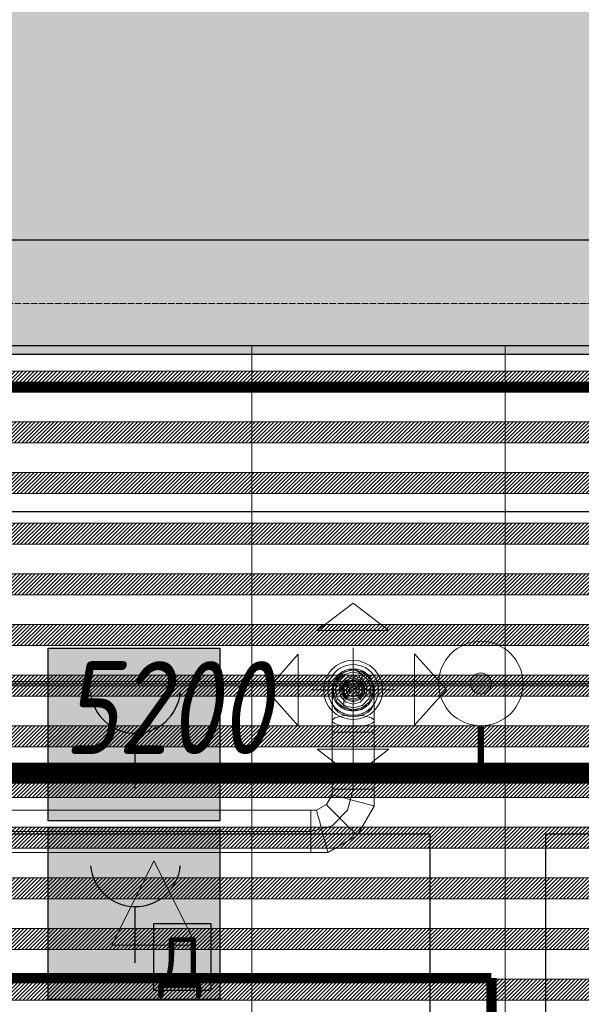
# Model space of a CAD drawing. Header units: millimetres. Extents: x -542966 to 178656, y -69521 to 267189.
# Tile 254 of 256: x -166352 to -165023, y 244577 to 246909. Entities that reach past the tile are written whole.
import ezdxf
from ezdxf import colors
from ezdxf.entities.mleader import LeaderData, LeaderLine
from ezdxf.math import Vec2, Vec3

# ---------------------------------------------------------------- set-up
doc = ezdxf.new("R2010")
doc.units = ezdxf.units.MM
for name, pattern in [('( Hidden )', [0.375, 0.25, -0.125]), ('-D1d1-15x02', [19, 15, -2, 0, -2]), ('DASHDOT', [25.4, 12.7, -6.35, 0, -6.35])]:
    doc.linetypes.add(name, pattern=pattern)
doc.layers.get('Defpoints').update_dxf_attribs({"color": 31})
for name, color, linetype, lineweight in [('_0', 7, 'Continuous', 13), ('A-WALL', 7, 'Continuous', 5), ('A-WALL-FNSH', 8, 'Continuous', 5), ('dim_light', 12, 'Continuous', 9), ('dim_pot', 183, 'Continuous', 9), ('dim_razv', 93, 'DASHDOT', 9), ('I-WALL', 7, 'Continuous', 5), ('pot', 183, 'Continuous', 15), ('pot sh', 183, 'Continuous', 15), ('S-GRID', 7, 'Continuous', 5)]:
    doc.layers.add(name, color=color, linetype=linetype, lineweight=lineweight)
doc.layers.add('PDF12_0', color=30, linetype='Continuous', true_color=0xff7f00)
doc.layers.add('PDF7_Geometry', color=7, linetype='Continuous', true_color=0xaaaaaa)
doc.layers.add('PDF12_ПС ручной', color=1, linetype='Continuous')
doc.layers.add('PDF_Text', color=7, linetype='Continuous')
doc.layers.add('pol', color=7, linetype='Continuous', lineweight=15, true_color=0x738991)
doc.layers.add('Сводный план', color=1, linetype='Continuous', lineweight=0, true_color=0xff0000)
doc.styles.add('fl_iso paper', font='isocpeur.ttf', dxfattribs={"width": 0.8, "oblique": 10})
doc.styles.add('In tre', font='isocpeur.ttf', dxfattribs={"width": 0.8, "oblique": 10})
doc.styles.add('PDF ISOCPEUR', font='isocpeur.ttf')
doc.dimstyles.new('In tre 1_75', dxfattribs={"dimtxt": 220, "dimasz": 120, "dimexe": 60, "dimexo": 10, "dimgap": 50, "dimtad": 1, "dimdec": 0, "dimrnd": 5, "dimzin": 0, "dimdsep": 46, "dimtxsty": 'fl_iso paper', "dimblk": 'ARCHTICK', "dimcen": 0, "dimdle": 60, "dimadec": 0, "dimazin": 0, "dimtfac": 1, "dimtdec": 0, "dimtofl": 0, "dimtmove": 1, "dimatfit": 1, "dimfxl": 1, "dimtfill": 1, "dimtolj": 1, "dimtzin": 0, "dimarcsym": 1})
pattern_1 = [(225, (-233499.5126, 225997.061), (4.49012806, -4.49012806), [])]
pattern_2 = [(225, (-233499.5126, 226357.061), (4.49012806, -4.49012806), [])]
pattern_3 = [(225, (-233499.5126, 226717.061), (4.49012806, -4.49012806), [])]

# ---------------------------------------------------------------- blocks, each defined once
blk = doc.blocks.new('_ArchTick')
at = {"color": 0, "linetype": 'ByBlock', "lineweight": 9, "const_width": 0.15}
blk.add_lwpolyline([(-0.5, -0.5), (0.5, 0.5)], dxfattribs=at)
blk = doc.blocks.new('*D11178')
at = {"layer": 'Defpoints', "color": 0, "transparency": 16777216}
for p in [(-163402.9, 245119.5), (-168602.9, 244881.9), (-163402.9, 244881.9)]:
    blk.add_point(p, dxfattribs=at)
at = {"layer": 'dim_light', "color": 0, "lineweight": -2, "transparency": 16777216}
for p, q in [((-168602.9, 244891.9), (-168602.9, 245179.5)), ((-163402.9, 244891.9), (-163402.9, 245179.5)), ((-168662.9, 245119.5), (-163342.9, 245119.5))]:
    blk.add_line(p, q, dxfattribs=at)
at = {"layer": 'dim_light', "color": 0, "lineweight": -2, "transparency": 16777216, "xscale": 120, "yscale": 120, "zscale": 120, "rotation": 180}
blk.add_blockref('_ArchTick', (-168602.9, 245119.5), dxfattribs=at)
at = {"layer": 'dim_light', "color": 0, "lineweight": -2, "transparency": 16777216, "xscale": 120, "yscale": 120, "zscale": 120}
blk.add_blockref('_ArchTick', (-163402.9, 245119.5), dxfattribs=at)
at = {"layer": 'dim_light', "color": 0, "transparency": 16777216, "insert": (-166002.9, 245279.5), "char_height": 220, "attachment_point": 5, "style": 'fl_iso paper', "bg_fill": 3, "box_fill_scale": 1.1, "bg_fill_color": 256, "bg_fill_true_color": 13158600, "bg_fill_transparency": 0}
blk.add_mtext('\\A1;5200', dxfattribs=at)
blk = doc.blocks.new('*U12219')
at = {"layer": 'pol', "true_color": 0x007dfa, "transparency": 33554687}
h = blk.add_hatch(color=150, dxfattribs=at)
h.dxf.hatch_style = 1
h.paths.add_polyline_path([(22210, 0), (0, 0), (0, -10), (22210, -10)])
at = {"layer": 'pol', "color": 162, "true_color": 0x2c3cc9}
blk.add_lwpolyline([(22210, 0), (0, 0), (0, -10), (22210, -10)], close=True, dxfattribs=at)
blk = doc.blocks.new('ghftytytd')
at = {"layer": 'PDF7_Geometry', "color": 1, "lineweight": 18, "true_color": 0xff0000}
for points in [[(26655.1, 20025.6), (26740, 20090.7), (26824.8, 20025.6)], [(26610.1, 19969.4), (26534.9, 19884.6), (26610.1, 19799.7)], [(26885.4, 19970.8), (26960.6, 19886), (26885.4, 19801.1)], [(26690, 19885), (26704.6, 19849.6), (26740, 19835), (26775.3, 19849.6), (26790, 19885), (26775.3, 19920.3), (26740, 19935), (26704.6, 19920.3)], [(26740, 19932.4), (26719.3, 19927.8), (26702.8, 19914.6), (26693.7, 19895.5), (26693.7, 19874.4), (26702.8, 19855.3), (26719.3, 19842.2), (26740, 19837.5), (26760.6, 19842.2), (26777.1, 19855.3), (26786.3, 19874.4), (26786.3, 19895.5), (26777.1, 19914.6), (26760.6, 19927.8)], [(26740, 19842.5), (26718.7, 19848.2), (26703.2, 19863.7), (26697.5, 19885), (26703.2, 19906.2), (26718.7, 19921.8), (26740, 19927.5), (26761.2, 19921.8), (26776.8, 19906.2), (26782.5, 19885), (26776.8, 19863.7), (26761.2, 19848.2)], [(26740, 19918.3), (26723.3, 19913.8), (26711.1, 19901.6), (26706.6, 19885), (26711.1, 19868.3), (26723.3, 19856.1), (26740, 19851.6), (26756.6, 19856.1), (26768.8, 19868.3), (26773.3, 19885), (26768.8, 19901.6), (26756.6, 19913.8)], [(26690, 19858.2), (26691.7, 19848.7), (26696.7, 19839.9), (26704.6, 19832.3), (26715, 19826.5), (26727, 19822.8), (26740, 19821.6), (26752.9, 19822.8), (26765, 19826.5), (26775.3, 19832.3), (26783.3, 19839.9), (26788.2, 19848.7), (26790, 19858.2), (26788.2, 19867.6), (26783.3, 19876.5), (26775.3, 19884), (26765, 19889.9), (26752.9, 19893.5), (26740, 19894.8), (26727, 19893.5), (26715, 19889.9), (26704.6, 19884), (26696.7, 19876.5), (26691.7, 19867.6)], [(26740, 19856.6), (26723.3, 19862), (26713, 19876.2), (26713, 19893.7), (26723.3, 19907.9), (26740, 19913.3), (26756.6, 19907.9), (26766.9, 19893.7), (26766.9, 19876.2), (26756.6, 19862)], [(26740, 19910), (26725.3, 19905.2), (26716.2, 19892.7), (26716.2, 19877.2), (26725.3, 19864.7), (26740, 19860), (26754.7, 19864.7), (26763.7, 19877.2), (26763.7, 19892.7), (26754.7, 19905.2)], [(26740, 19907), (26727, 19902.7), (26719, 19891.8), (26719, 19878.2), (26727, 19867.1), (26740, 19862.9), (26752.9, 19867.1), (26760.9, 19878.2), (26760.9, 19891.8), (26752.9, 19902.7)], [(26740, 19868), (26728, 19872.9), (26723, 19885), (26728, 19897), (26740, 19902), (26752, 19897), (26757, 19885), (26752, 19872.9)], [(26740, 19901.6), (26728.2, 19896.7), (26723.3, 19885), (26728.2, 19873.2), (26740, 19868.3), (26751.8, 19873.2), (26756.6, 19885), (26751.8, 19896.7)], [(26740, 19894.9), (26731.3, 19890), (26731.3, 19880), (26740, 19874.9), (26748.6, 19880), (26748.6, 19890)], [(26690, 19811.8), (26691.7, 19808.3), (26696.7, 19805.1), (26704.6, 19802.3), (26715, 19800.2), (26727, 19798.8), (26740, 19798.4), (26752.9, 19798.8), (26765, 19800.2), (26775.3, 19802.3), (26783.3, 19805.1), (26788.2, 19808.3), (26790, 19811.8), (26788.2, 19815.2), (26783.3, 19818.5), (26775.3, 19821.2), (26765, 19823.4), (26752.9, 19824.7), (26740, 19825.2), (26727, 19824.7), (26715, 19823.4), (26704.6, 19821.2), (26696.7, 19818.5), (26691.7, 19815.2)], [(26740, 19784.9), (26727, 19784.9), (26715, 19784.9), (26704.6, 19784.9), (26696.7, 19784.9), (26691.7, 19784.9), (26690, 19784.9), (26691.7, 19784.9), (26696.7, 19784.9), (26704.6, 19784.9), (26715, 19784.9), (26727, 19784.9)], [(26740, 19784.9), (26752.9, 19784.9), (26765, 19784.9), (26775.3, 19784.9), (26783.3, 19784.9), (26788.2, 19784.9), (26790, 19784.9), (26788.2, 19784.9), (26783.3, 19784.9), (26775.3, 19784.9), (26765, 19784.9), (26752.9, 19784.9)], [(26740, 19784.9), (26752.9, 19784.9), (26765, 19784.9), (26775.3, 19784.9), (26783.3, 19784.9), (26788.2, 19784.9), (26790, 19784.9), (26790, 19650), (26788.2, 19650), (26783.3, 19650), (26775.3, 19650), (26765, 19650), (26752.9, 19650), (26740, 19650)], [(26655.1, 19744.3), (26740, 19679.2), (26824.8, 19744.3)], [(26740, 19650), (26727, 19650), (26715, 19650), (26704.6, 19650), (26696.7, 19650), (26691.7, 19650), (26690, 19650), (26691.7, 19650), (26696.7, 19650), (26704.6, 19650), (26715, 19650), (26727, 19650)], [(26740, 19623.2), (26727, 19626.7), (26715, 19629.9), (26704.6, 19632.6), (26696.7, 19634.8), (26691.7, 19636.1), (26690, 19636.6), (26691.7, 19636.1), (26696.7, 19634.8), (26704.6, 19632.6), (26715, 19629.9), (26727, 19626.7)], [(26713.2, 19576.8), (26703.7, 19586.2), (26694.9, 19595), (26687.3, 19602.6), (26681.5, 19608.4), (26677.8, 19612.1), (26676.6, 19613.4), (26677.8, 19612.1), (26681.5, 19608.4), (26687.3, 19602.6), (26694.9, 19595), (26703.7, 19586.2)], [(26740, 19623.2), (26752.9, 19619.7), (26765, 19616.5), (26775.3, 19613.7), (26783.3, 19611.6), (26788.2, 19610.2), (26790, 19609.8), (26788.2, 19610.2), (26783.3, 19611.6), (26775.3, 19613.7), (26765, 19616.5), (26752.9, 19619.7)], [(26640, 19550), (26640, 19562.9), (26640, 19575), (26640, 19585.3), (26640, 19593.3), (26640, 19598.3), (26640, 19599.9), (26640, 19598.3), (26640, 19593.3), (26640, 19585.3), (26640, 19575), (26640, 19562.9)], [(26666.7, 19550), (26663.3, 19562.9), (26660.1, 19575), (26657.3, 19585.3), (26655.2, 19593.3), (26653.8, 19598.3), (26653.4, 19599.9), (26653.8, 19598.3), (26655.2, 19593.3), (26657.3, 19585.3), (26660.1, 19575), (26663.3, 19562.9)], [(26713.2, 19576.8), (26722.6, 19567.3), (26731.5, 19558.5), (26739.1, 19550.9), (26744.9, 19545.1), (26748.5, 19541.4), (26749.8, 19540.1), (26748.5, 19541.4), (26744.9, 19545.1), (26739.1, 19550.9), (26731.5, 19558.5), (26722.6, 19567.3)], [(26666.7, 19550), (26670.2, 19537), (26673.5, 19525), (26676.2, 19514.6), (26678.4, 19506.7), (26679.7, 19501.7), (26680.2, 19500), (26679.7, 19501.7), (26678.4, 19506.7), (26676.2, 19514.6), (26673.5, 19525), (26670.2, 19537)]]:
    blk.add_lwpolyline(points, close=True, dxfattribs=at)
for points in [[(26740, 19784.9), (26740, 19984.9)], [(26740, 19935), (26727, 19933.3), (26715, 19928.3), (26704.6, 19920.3), (26696.7, 19910), (26691.7, 19897.9), (26690, 19885), (26691.7, 19897.9), (26696.7, 19910), (26704.6, 19920.3), (26715, 19928.3), (26727, 19933.3), (26740, 19935), (26752.9, 19933.3), (26765, 19928.3), (26775.3, 19920.3), (26783.3, 19910), (26788.2, 19897.9), (26790, 19885), (26788.2, 19897.9), (26783.3, 19910), (26775.3, 19920.3), (26765, 19928.3), (26752.9, 19933.3), (26740, 19935), (26761.6, 19922.5), (26761.6, 19897.5), (26740, 19885), (26718.3, 19872.5), (26718.3, 19847.5), (26740, 19835), (26740, 19784.9), (26727, 19784.9), (26715, 19784.9), (26704.6, 19784.9), (26696.7, 19784.9), (26691.7, 19784.9), (26690, 19784.9), (26691.7, 19784.9), (26696.7, 19784.9), (26704.6, 19784.9), (26715, 19784.9), (26727, 19784.9), (26740, 19784.9), (26740, 19650), (26752.9, 19650), (26765, 19650), (26775.3, 19650), (26783.3, 19650), (26788.2, 19650), (26790, 19650), (26788.2, 19650), (26783.3, 19650), (26775.3, 19650), (26765, 19650), (26752.9, 19650), (26740, 19650), (26752.9, 19650), (26765, 19650), (26775.3, 19650), (26783.3, 19650), (26788.2, 19650), (26790, 19650), (26790, 19609.8), (26749.8, 19540.1), (26680.2, 19500), (26640, 19500), (26640, 19501.7), (26640, 19506.7), (26640, 19514.6), (26640, 19525), (26640, 19537), (26640, 19550), (25794.3, 19550), (26640, 19550), (26640, 19537), (26640, 19525), (26640, 19514.6), (26640, 19506.7), (26640, 19501.7), (26640, 19500), (23042.8, 19500)], [(26690, 19885), (26691.7, 19872), (26696.7, 19860), (26704.6, 19849.6), (26715, 19841.7), (26727, 19836.7), (26740, 19835), (26727, 19836.7), (26715, 19841.7), (26704.6, 19849.6), (26696.7, 19860), (26691.7, 19872), (26690, 19885), (26690, 19858.2), (26690, 19811.8), (26690, 19784.9), (26690, 19650), (26691.7, 19650), (26696.7, 19650), (26704.6, 19650), (26715, 19650), (26727, 19650), (26740, 19650), (26727, 19650), (26715, 19650), (26704.6, 19650), (26696.7, 19650), (26691.7, 19650), (26690, 19650), (26690, 19636.6), (26676.6, 19613.4), (26653.4, 19599.9), (26640, 19599.9), (26640, 19598.3), (26640, 19593.3), (26640, 19585.3), (26640, 19575), (26640, 19562.9), (26640, 19550), (26640, 19562.9), (26640, 19575), (26640, 19585.3), (26640, 19593.3), (26640, 19598.3), (26640, 19599.9), (23042.8, 19599.9)], [(26640, 19885), (26840, 19885)], [(26740, 19835), (26752.9, 19836.7), (26765, 19841.7), (26775.3, 19849.6), (26783.3, 19860), (26788.2, 19872), (26790, 19885)], [(26790, 19885), (26788.2, 19872), (26783.3, 19860), (26775.3, 19849.6), (26765, 19841.7), (26752.9, 19836.7), (26740, 19835)], [(26740, 19835), (26740, 19871.6), (26740, 19885)], [(26790, 19858.2), (26790, 19885)], [(26790, 19811.8), (26790, 19858.2)], [(26790, 19784.9), (26790, 19811.8)], [(26740, 19784.9), (26752.9, 19784.9), (26765, 19784.9), (26775.3, 19784.9), (26783.3, 19784.9), (26788.2, 19784.9), (26790, 19784.9)], [(26726.6, 19599.9), (26740, 19650)], [(26690, 19563.4), (26726.6, 19599.9)], [(26640, 19550), (26690, 19563.4)], [(26640, 19550), (26640, 19537), (26640, 19525), (26640, 19514.6), (26640, 19506.7), (26640, 19501.7), (26640, 19500)], [(26640, 19500), (26640, 19501.7), (26640, 19506.7), (26640, 19514.6), (26640, 19525), (26640, 19537), (26640, 19550)]]:
    blk.add_lwpolyline(points, dxfattribs=at)
for points in [[(26670, 19885, 0.999748), (26810, 19885, 0.999748)], [(26680, 19885, 1.000294), (26800, 19885, 1.000294)]]:
    blk.add_lwpolyline(points, format="xyb", close=True, dxfattribs=at)
at = {"layer": 'PDF7_Geometry', "color": 3, "lineweight": 18, "true_color": 0x00ff00}
for points in [[(26168.5, 19280.5), (26268.5, 19480.5), (26368.5, 19280.5)], [(26368.5, 19280.5), (26168.5, 19280.5), (26268.5, 19480.5)]]:
    blk.add_lwpolyline(points, close=True, dxfattribs=at)
at = {"layer": 'PDF7_Geometry', "color": 1, "lineweight": 18, "true_color": 0xff0000}
for centre, radius, start, end in [((26740, 19884.9), 70, 0.0144, 179.9856), ((26740, 19885), 60, 359.9832, 180.0168), ((26740, 19884.9), 50, 0.0202, 179.9798), ((26740, 19884.9), 50, 0.0202, 179.9798), ((26740, 19884.9), 50, 0.0202, 179.9798), ((26740, 19884.9), 50, 0.0202, 179.9798), ((26740, 19885), 70, 180.0144, 359.9856), ((26740, 19884.9), 60, 179.9832, 0.0168), ((26740, 19885), 50, 180.0202, 359.9798), ((26740, 19885), 50, 180.0202, 359.9798), ((26740, 19885), 50, 180.0202, 359.9798), ((26740, 19885), 50, 180.0202, 359.9798)]:
    blk.add_arc(centre, radius, start, end, dxfattribs=at)
blk = doc.blocks.new('iuiuiuyt66')
at = {"layer": 'PDF12_0', "lineweight": 25}
for points in [[(7505.7, 20307.4), (10242.6, 20307.4), (10242.6, 20995.3), (10877.6, 20995.3), (10877.6, 20307.4), (25074.1, 20307.4), (25074.1, 20953), (25406.5, 20953), (25406.5, 20307.4), (29057.7, 20307.4)], [(29955.2, 19543.3), (27195, 19543.3), (27195, 17733.5), (26922, 17733.5), (26922, 19543.3), (20796.3, 19543.3), (20796.3, 19181.3), (20434.4, 19181.3), (20434.4, 19543.3), (19418.4, 19543.3), (19418.4, 9311.3), (26930.5, 9311.3), (26930.5, 11017.3), (27131.5, 11017.3), (27131.5, 9311.3), (30393.3, 9311.3)]]:
    blk.add_lwpolyline(points, dxfattribs=at)
at = {"layer": 'PDF12_ПС ручной', "lineweight": 30}
blk.add_lwpolyline([(26424.6, 19983.5), (26424.6, 19780.3), (26424.6, 19575), (26221.4, 19575), (26018.2, 19575), (26018.2, 19780.3), (26018.2, 19983.5), (26221.4, 19983.5)], close=True, dxfattribs=at)
blk.add_lwpolyline([(26223.5, 19782.4), (26223.5, 19651.2)], dxfattribs=at)
blk.add_arc((26224.5, 19889.3), 106.9, 185.5706, 354.4294, dxfattribs=at)
at = {"layer": 'PDF12_ПС ручной', "color": 7, "true_color": 0xffffff, "transparency": 33554559}
for points in [[(26424.6, 19983.5), (26018.2, 19983.5), (26424.6, 19780.3)], [(26018.2, 19983.5), (26424.6, 19780.3), (26018.2, 19780.3)], [(26424.6, 19780.3), (26018.2, 19780.3), (26424.6, 19575)], [(26018.2, 19780.3), (26424.6, 19575), (26018.2, 19575)], [(26424.6, 19560.2), (26018.2, 19560.2), (26424.6, 19151.7)], [(26018.2, 19560.2), (26424.6, 19151.7), (26018.2, 19151.7)]]:
    blk.add_solid(points, dxfattribs=at)
at = {"layer": 'PDF_Text', "color": 6, "lineweight": 30}
for points in [[(26424.6, 19151.7), (26018.2, 19151.7), (26018.2, 19560.2), (26424.6, 19560.2)], [(26267.9, 19331.6), (26403.4, 19331.6), (26403.4, 19172.8), (26267.9, 19172.8)]]:
    blk.add_lwpolyline(points, close=True, dxfattribs=at)
blk.add_lwpolyline([(26223.5, 19369.7), (26223.5, 19238.5)], dxfattribs=at)
blk.add_arc((26224.5, 19478.7), 106.9, 185.5706, 354.4294, dxfattribs=at)
at = {"layer": 'PDF_Text', "color": 6, "insert": (26278.5, 19154.4), "char_height": 120, "attachment_point": 7, "style": 'PDF ISOCPEUR'}
blk.add_mtext('Д', dxfattribs=at)
blk = doc.blocks.new('fgjhjgf44')
at = {"layer": 'Сводный план', "lineweight": 13, "true_color": 0x00c200}
h = blk.add_hatch(color=92, dxfattribs=at)
h.dxf.hatch_style = 1
edge = h.paths.add_edge_path()
edge.add_arc((22313.3, 17621.9), 25, 0, 360)
at = {"layer": 'Сводный план', "color": 96, "true_color": 0x008000}
for points, const_width in [([(26320, 19932.5), (25020.1, 19943.4), (25020.4, 17409.5), (2451.2, 17409.5), (2472.4, 20054.1), (1503.7, 20049.7)], 50), ([(22313.3, 17521.9), (22313.3, 17409.5)], 15)]:
    blk.add_lwpolyline(points, dxfattribs=dict(at, const_width=const_width))
at = {"layer": 'Сводный план', "color": 92, "lineweight": 13, "true_color": 0x00c200}
for radius in [100, 25]:
    blk.add_circle((22313.3, 17621.9), radius, dxfattribs=at)

msp = doc.modelspace()

# ---------------------------------------------------------------- hatches: boundary and pattern name
at = {"layer": '_0', "transparency": 33554534}
h = msp.add_hatch(color=252, dxfattribs=at)
h.dxf.hatch_style = 1
h.paths.add_polyline_path([(-154802.1, 224885.6), (-192753.7, 224885.6), (-192753.7, 254837.2), (-154802.1, 254837.2)])
h.paths.add_polyline_path([(-186502.9, 232136.4), (-186502.9, 235386.4), (-183902.9, 235386.4), (-183902.9, 239436.4), (-179002.9, 239436.4), (-179002.9, 237936.4), (-177402.9, 237936.4), (-177402.9, 244336.4), (-185852.9, 244336.4), (-185852.9, 246136.4), (-186852.9, 246136.4), (-186852.9, 248136.4), (-182952.9, 248136.4), (-182952.9, 246386.4), (-163952.9, 246386.4), (-163952.9, 248136.4), (-160672.9, 248136.4), (-160672.9, 246136.4), (-161752.9, 246136.4), (-161752.9, 244336.4), (-169802.9, 244336.4), (-169802.9, 235386.4), (-161802.9, 235386.4), (-161802.9, 234986.4), (-161302.9, 234986.4), (-161302.9, 232136.4), (-163402.9, 232136.4), (-163402.9, 233336.4), (-183902.9, 233336.4), (-183902.9, 232136.4)], flags=16)
at = {"layer": 'A-WALL'}
h = msp.add_hatch(dxfattribs=at)
h.set_pattern_fill('FP_1', color=256, style=0, pattern_type=2)
h.set_pattern_definition([(45, (-192252.935, 225386.45), (-57.02463, 57.02463), []), (45, (-192195.91, 225386.45), (-57.02463, 57.02463), [100.806, -20.161, 3.353, -16.808])])
h.paths.add_polyline_path([(-164637.1, 246136.4), (-163652.9, 246136.4), (-163652.9, 246386.4), (-166552.9, 246386.4), (-166552.9, 246136.4), (-166214.3, 246136.4)])
h.paths.add_polyline_path([(-168254.5, 246136.4), (-168052.9, 246136.4), (-168052.9, 246386.4), (-169252.9, 246386.4), (-169252.9, 246136.4)])
h.paths.add_polyline_path([(-170302.9, 246136.4), (-170302.9, 246386.4), (-171452.9, 246386.4), (-171452.9, 246136.4), (-170452.9, 246136.4)])
h.paths.add_polyline_path([(-172502.9, 246136.4), (-172502.9, 246386.4), (-176202.9, 246386.4), (-176202.9, 246136.4), (-172523.1, 246136.4)])
at = {"layer": 'I-WALL', "true_color": 0xf5f3ef}
for points in [[(-166351.3, 246116.4), (-166351.3, 246136.4), (-166554.5, 246136.4), (-166554.5, 246116.4)], [(-164454.5, 246116.4), (-164454.5, 246136.4), (-166351.3, 246136.4), (-166351.3, 246116.4), (-164637.1, 246116.4)]]:
    msp.add_hatch(color=7, dxfattribs=at).paths.add_polyline_path(points)
at = {"layer": 'pot sh', "linetype": 'ByBlock', "lineweight": 0, "true_color": 0x91caaf}
h = msp.add_hatch(dxfattribs=at)
h.set_pattern_fill('ANSI31', color=253, scale=2, angle=180)
h.set_pattern_definition([(225, (-233499.5126, 226957.061), (4.49012806, -4.49012806), [])])
h.paths.add_polyline_path([(-185632.9, 246026.4), (-161972.9, 246026.4), (-161972.9, 246076.4), (-185632.9, 246076.4)])
h = msp.add_hatch(dxfattribs=at)
h.set_pattern_fill('ANSI31', color=253, scale=2, angle=180)
h.set_pattern_definition([(225, (-233499.5126, 227077.061), (4.49012806, -4.49012806), [])])
h.paths.add_polyline_path([(-185632.9, 245906.4), (-161972.9, 245906.4), (-161972.9, 245956.4), (-185632.9, 245956.4)])
h = msp.add_hatch(dxfattribs=at)
h.set_pattern_fill('ANSI31', color=253, scale=2, angle=180)
h.set_pattern_definition(pattern_3)
h.paths.add_polyline_path([(-185632.9, 245786.4), (-161972.9, 245786.4), (-161972.9, 245836.4), (-185632.9, 245836.4)])
h = msp.add_hatch(dxfattribs=at)
h.set_pattern_fill('ANSI31', color=253, scale=2, angle=180)
h.set_pattern_definition([(225, (-233499.5126, 226597.061), (4.49012806, -4.49012806), [])])
h.paths.add_polyline_path([(-185632.9, 245666.4), (-161972.9, 245666.4), (-161972.9, 245716.4), (-185632.9, 245716.4)])
h = msp.add_hatch(dxfattribs=at)
h.set_pattern_fill('ANSI31', color=253, scale=2, angle=180)
h.set_pattern_definition(pattern_3)
h.paths.add_polyline_path([(-185632.9, 245546.4), (-161972.9, 245546.4), (-161972.9, 245596.4), (-185632.9, 245596.4)])
h = msp.add_hatch(dxfattribs=at)
h.set_pattern_fill('ANSI31', color=253, scale=2, angle=180)
h.set_pattern_definition([(225, (-233499.5126, 225877.061), (4.49012806, -4.49012806), [])])
h.paths.add_polyline_path([(-185632.9, 244706.4), (-161972.9, 244706.4), (-161972.9, 244756.4), (-185632.9, 244756.4)])
h = msp.add_hatch(dxfattribs=at)
h.set_pattern_fill('ANSI31', color=253, scale=2, angle=180)
h.set_pattern_definition(pattern_1)
h.paths.add_polyline_path([(-185632.9, 244586.4), (-161972.9, 244586.4), (-161972.9, 244636.4), (-185632.9, 244636.4)])

# ---------------------------------------------------------------- linework, layer by layer
at = {"layer": 'A-WALL', "lineweight": 25}
for p, q in [((-163952.9, 246386.4), (-166552.9, 246386.4)), ((-163652.9, 246136.4), (-166552.9, 246136.4))]:
    msp.add_line(p, q, dxfattribs=at)
at = {"layer": 'A-WALL-FNSH'}
msp.add_line((-166572.9, 246116.4), (-163632.9, 246116.4), dxfattribs=at)
at = {"layer": 'Defpoints'}
msp.add_lwpolyline([(-183922.9, 246116.4), (-178252.9, 246116.4), (-178252.9, 246327.3), (-177202.9, 246327.3), (-177202.9, 246116.4), (-172502.9, 246116.4), (-172502.9, 246326), (-171452.9, 246325.7), (-171452.9, 246116.4), (-170302.9, 246116.4), (-170302.9, 246326.4), (-169252.9, 246326.3), (-169252.9, 246116.4), (-163632.9, 246116.4)], dxfattribs=at)
at = {"layer": 'dim_razv', "color": 1, "linetype": '( Hidden )', "ltscale": 10, "true_color": 0xff0a0a, "const_width": 25}
for points in [[(-165235.4, 244638.7), (-170342.1, 244638.7)], [(-165235.4, 244638.7), (-165235.4, 244388.7)]]:
    msp.add_lwpolyline(points, dxfattribs=at)
at = {"layer": 'pot sh'}
for points in [[(-185632.9, 246026.4), (-161972.9, 246026.4), (-161972.9, 246076.4), (-185632.9, 246076.4)], [(-185632.9, 245906.4), (-161972.9, 245906.4), (-161972.9, 245956.4), (-185632.9, 245956.4)], [(-185632.9, 245786.4), (-161972.9, 245786.4), (-161972.9, 245836.4), (-185632.9, 245836.4)], [(-185632.9, 245666.4), (-161972.9, 245666.4), (-161972.9, 245716.4), (-185632.9, 245716.4)], [(-185632.9, 245546.4), (-161972.9, 245546.4), (-161972.9, 245596.4), (-185632.9, 245596.4)], [(-185632.9, 244706.4), (-161972.9, 244706.4), (-161972.9, 244756.4), (-185632.9, 244756.4)], [(-185632.9, 244586.4), (-161972.9, 244586.4), (-161972.9, 244636.4), (-185632.9, 244636.4)]]:
    msp.add_lwpolyline(points, close=True, dxfattribs=at)
at = {"layer": 'S-GRID', "linetype": '-D1d1-15x02'}
msp.add_line((-195223.5, 246236.4), (-153326.2, 246236.4), dxfattribs=at)

# ---------------------------------------------------------------- next in the draw order: dimensions: what is measured, and where the dimension line sits
at = {"layer": 'dim_light'}
dim = msp.add_linear_dim(base=(-163402.9, 245119.5), p1=(-168602.9, 244881.9), p2=(-163402.9, 244881.9), dimstyle='In tre 1_75', dxfattribs=at)
dim.commit()
dim.dimension.update_dxf_attribs({"geometry": '*D11178', "text_midpoint": (-166002.9, 245279.5)})

# ---------------------------------------------------------------- next in the draw order: hatches: boundary and pattern name
at = {"layer": 'pot sh', "linetype": 'ByBlock', "lineweight": 0, "true_color": 0x91caaf}
h = msp.add_hatch(dxfattribs=at)
h.set_pattern_fill('ANSI31', color=253, scale=2, angle=180)
h.set_pattern_definition(pattern_2)
h.paths.add_polyline_path([(-185632.9, 245426.4), (-161972.9, 245426.4), (-161972.9, 245476.4), (-185632.9, 245476.4)])
h = msp.add_hatch(dxfattribs=at)
h.set_pattern_fill('ANSI31', color=253, scale=2, angle=180)
h.set_pattern_definition([(225, (-233499.5126, 226237.061), (4.49012806, -4.49012806), [])])
h.paths.add_polyline_path([(-185632.9, 245306.4), (-161972.9, 245306.4), (-161972.9, 245356.4), (-185632.9, 245356.4)])
h = msp.add_hatch(dxfattribs=at)
h.set_pattern_fill('ANSI31', color=253, scale=2, angle=180)
h.set_pattern_definition(pattern_2)
h.paths.add_polyline_path([(-185632.9, 245186.4), (-161972.9, 245186.4), (-161972.9, 245236.4), (-185632.9, 245236.4)])
h = msp.add_hatch(dxfattribs=at)
h.set_pattern_fill('ANSI31', color=253, scale=2, angle=180)
h.set_pattern_definition(pattern_1)
h.paths.add_polyline_path([(-185632.9, 245066.4), (-161972.9, 245066.4), (-161972.9, 245116.4), (-185632.9, 245116.4)])
h = msp.add_hatch(dxfattribs=at)
h.set_pattern_fill('ANSI31', color=253, scale=2, angle=180)
h.set_pattern_definition([(225, (-233499.5126, 226117.061), (4.49012806, -4.49012806), [])])
h.paths.add_polyline_path([(-185632.9, 244946.4), (-161972.9, 244946.4), (-161972.9, 244996.4), (-185632.9, 244996.4)])
h = msp.add_hatch(dxfattribs=at)
h.set_pattern_fill('ANSI31', color=253, scale=2, angle=180)
h.set_pattern_definition([(225, (-233499.5126, 225757.061), (4.49012806, -4.49012806), [])])
h.paths.add_polyline_path([(-185632.9, 244826.4), (-161972.9, 244826.4), (-161972.9, 244876.4), (-185632.9, 244876.4)])

# ---------------------------------------------------------------- next in the draw order: linework, layer by layer
at = {"layer": 'pol'}
for points in [[(-165802.9, 244536.4), (-165802.9, 245335.9), (-166402.9, 245335.9), (-166402.9, 244536.4)], [(-165202.9, 244386.4), (-165202.9, 245335.9), (-165802.9, 245335.9), (-165802.9, 244536.4)], [(-164602.9, 244386.4), (-164602.9, 245335.9), (-165202.9, 245335.9), (-165202.9, 244386.4)]]:
    msp.add_lwpolyline(points, dxfattribs=at)
at = {"layer": 'pot'}
msp.add_lwpolyline([(-185632.9, 244556.4), (-185632.9, 246356.4), (-186632.9, 246356.4), (-186632.9, 247916.4), (-184322.9, 247916.4), (-184322.9, 247216.4), (-183572.9, 247216.4), (-183572.9, 246456.4), (-183972.9, 246456.4), (-183972.9, 246116.4), (-163632.9, 246116.4), (-163632.9, 247916.4), (-160892.9, 247916.3), (-160892.9, 246356.4), (-161972.9, 246356.5), (-161972.9, 244556.4)], close=True, dxfattribs=at)
at = {"layer": 'pot sh'}
for points in [[(-185632.9, 245426.4), (-161972.9, 245426.4), (-161972.9, 245476.4), (-185632.9, 245476.4)], [(-185632.9, 245306.4), (-161972.9, 245306.4), (-161972.9, 245356.4), (-185632.9, 245356.4)], [(-185632.9, 245186.4), (-161972.9, 245186.4), (-161972.9, 245236.4), (-185632.9, 245236.4)], [(-185632.9, 245066.4), (-161972.9, 245066.4), (-161972.9, 245116.4), (-185632.9, 245116.4)], [(-185632.9, 244946.4), (-161972.9, 244946.4), (-161972.9, 244996.4), (-185632.9, 244996.4)], [(-185632.9, 244826.4), (-161972.9, 244826.4), (-161972.9, 244876.4), (-185632.9, 244876.4)]]:
    msp.add_lwpolyline(points, close=True, dxfattribs=at)

# ---------------------------------------------------------------- next in the draw order: block references
at = {"layer": 'pol', "xscale": -1, "rotation": 180}
msp.add_blockref('*U12219', (-185007.9, 245331.4), dxfattribs=at)

# ---------------------------------------------------------------- next in the draw order: leaders
at = {"layer": 'dim_pot', "color": 0, "linetype": 'ByBlock'}
ml = msp.add_multileader_mtext('Standard', dxfattribs=at)
ml.set_content('Подвесной реечный потолок', style='In tre')
ml.set_leader_properties()
ml.build(insert=Vec2(0, 0))
ml.multileader.update_dxf_attribs({"text_left_attachment_type": 6, "text_right_attachment_type": 6, "dogleg_length": 1, "arrow_head_size": 0, "scale": 50})
ctx = ml.context
ctx.base_point, ctx.scale, ctx.char_height, ctx.arrow_head_size, ctx.landing_gap_size, ctx.plane_origin = Vec3(-172246.4, 247692.9), 50, 200, 0, 4.5, Vec3(-163605.1, 248211)
ctx.left_attachment, ctx.right_attachment = 6, 6
notes = []
notes.append((ctx, [(1, (1, 1, 0), (-172296.4, 247692.9), (1, 0), 50, [(1, [(-173104.7, 245426.4)], 0, [])])]))
ctx.mtext.insert, ctx.mtext.width, ctx.mtext.defined_height, ctx.mtext.flow_direction = Vec3(-172241.9, 247952.9), 3092.716, 696.6, 5
ctx.mtext.has_bg_fill, ctx.mtext.bg_color, ctx.mtext.bg_scale_factor, ctx.mtext.bg_transparency, ctx.mtext.use_window_bg_color = 1, -1027028792, 1.5, 0, 1
for ctx, leaders in notes:
    for number, flags, end, landing, length, lines in leaders:
        leader = LeaderData()
        leader.index, (leader.has_last_leader_line, leader.has_dogleg_vector, leader.attachment_direction) = number, flags
        leader.last_leader_point, leader.dogleg_vector, leader.dogleg_length = Vec3(end), Vec3(landing), length
        for number, points, colour, breaks in lines:
            line = LeaderLine()
            line.index, line.vertices, line.color, line.breaks = number, Vec3.list(points), colors.encode_raw_color(colour), breaks
            leader.lines.append(line)
        ctx.leaders.append(leader)

# ---------------------------------------------------------------- next in the draw order: linework, layer by layer
at = {"layer": 'dim_razv', "color": 1, "linetype": '( Hidden )', "ltscale": 10, "true_color": 0xff0a0a, "const_width": 25}
msp.add_lwpolyline([(-169231.3, 246038.7), (-163521.9, 246038.7), (-163521.9, 247838.7), (-162032.9, 247838.7)], dxfattribs=at)
at = {"layer": 'pol'}
for points in [[(-166402.9, 246136.4), (-166402.9, 245335.9), (-165802.9, 245335.9), (-165802.9, 246136.4)], [(-165802.9, 246136.4), (-165802.9, 245335.9), (-165202.9, 245335.9), (-165202.9, 246136.4)], [(-165202.9, 246136.4), (-165202.9, 245335.9), (-164602.9, 245335.9), (-164602.9, 246136.4)]]:
    msp.add_lwpolyline(points, dxfattribs=at)

# ---------------------------------------------------------------- next in the draw order: leaders
at = {"layer": 'pol', "color": 0, "linetype": 'ByBlock'}
ml = msp.add_multileader_mtext('Standard', dxfattribs=at)
ml.set_content('Керамогранит под камень^J600х1200 мм', style='In tre')
ml.set_leader_properties()
ml.build(insert=Vec2(0, 0))
ml.multileader.update_dxf_attribs({"text_left_attachment_type": 6, "text_right_attachment_type": 6, "dogleg_length": 1, "arrow_head_size": 0, "scale": 50})
ctx = ml.context
ctx.base_point, ctx.scale, ctx.char_height, ctx.arrow_head_size, ctx.landing_gap_size, ctx.plane_origin = Vec3(-169006, 247947.8), 50, 200, 0, 4.5, Vec3(-162194.2, 252787.7)
ctx.left_attachment, ctx.right_attachment = 6, 6
notes = []
notes.append((ctx, [(1, (1, 1, 0), (-169056, 247947.8), (1, 0), 50, [(1, [(-169902.9, 245625.9)], 0, [])])]))
ctx.mtext.insert, ctx.mtext.width, ctx.mtext.defined_height, ctx.mtext.flow_direction = Vec3(-169001.5, 248187.8), 3092.716, 696.6, 5
ctx.mtext.has_bg_fill, ctx.mtext.bg_color, ctx.mtext.bg_scale_factor, ctx.mtext.bg_transparency, ctx.mtext.use_window_bg_color = 1, -1027028792, 1.5, 0, 1
for ctx, leaders in notes:
    for number, flags, end, landing, length, lines in leaders:
        leader = LeaderData()
        leader.index, (leader.has_last_leader_line, leader.has_dogleg_vector, leader.attachment_direction) = number, flags
        leader.last_leader_point, leader.dogleg_vector, leader.dogleg_length = Vec3(end), Vec3(landing), length
        for number, points, colour, breaks in lines:
            line = LeaderLine()
            line.index, line.vertices, line.color, line.breaks = number, Vec3.list(points), colors.encode_raw_color(colour), breaks
            leader.lines.append(line)
        ctx.leaders.append(leader)

# ---------------------------------------------------------------- next in the draw order: leaders
at = {"layer": 'pol', "color": 1, "linetype": 'ByBlock', "true_color": 0xff0000}
ml = msp.add_multileader_mtext('Standard', dxfattribs=at)
ml.set_content('Лоток щелевой\\Pводоотводный в полу, модульный. Лщ-2', color=(255, 0, 0), style='In tre')
ml.set_leader_properties()
ml.build(insert=Vec2(0, 0))
ml.multileader.update_dxf_attribs({"text_left_attachment_type": 6, "text_right_attachment_type": 6, "dogleg_length": 1, "arrow_head_size": 0, "scale": 50})
ctx = ml.context
ctx.base_point, ctx.scale, ctx.char_height, ctx.arrow_head_size, ctx.landing_gap_size, ctx.plane_origin = Vec3(-172818.7, 247821.7), 50, 200, 0, 4.5, Vec3(-163959.7, 253391.7)
ctx.left_attachment, ctx.right_attachment = 6, 6
notes = []
notes.append((ctx, [(1, (1, 1, 0), (-172868.7, 247821.7), (1, 0), 50, [(1, [(-173761.4, 244671.4)], 0, [])])]))
ctx.mtext.insert, ctx.mtext.width, ctx.mtext.defined_height, ctx.mtext.flow_direction = Vec3(-172814.2, 248081.7), 2329.345, 696.6, 5
ctx.mtext.has_bg_fill, ctx.mtext.bg_color, ctx.mtext.bg_scale_factor, ctx.mtext.bg_transparency, ctx.mtext.use_window_bg_color = 1, -1027028792, 1.5, 0, 1
for ctx, leaders in notes:
    for number, flags, end, landing, length, lines in leaders:
        leader = LeaderData()
        leader.index, (leader.has_last_leader_line, leader.has_dogleg_vector, leader.attachment_direction) = number, flags
        leader.last_leader_point, leader.dogleg_vector, leader.dogleg_length = Vec3(end), Vec3(landing), length
        for number, points, colour, breaks in lines:
            line = LeaderLine()
            line.index, line.vertices, line.color, line.breaks = number, Vec3.list(points), colors.encode_raw_color(colour), breaks
            leader.lines.append(line)
        ctx.leaders.append(leader)

# ---------------------------------------------------------------- next in the draw order: leaders
at = {"layer": 'pol', "color": 0, "linetype": 'ByBlock'}
ml = msp.add_multileader_mtext('Standard', dxfattribs=at)
ml.set_content('Металлический профиль', style='In tre')
ml.set_leader_properties()
ml.build(insert=Vec2(0, 0))
ml.multileader.update_dxf_attribs({"text_left_attachment_type": 6, "text_right_attachment_type": 6, "dogleg_length": 1, "arrow_head_size": 0, "scale": 50})
ctx = ml.context
ctx.base_point, ctx.scale, ctx.char_height, ctx.arrow_head_size, ctx.landing_gap_size, ctx.plane_origin = Vec3(-179004.6, 248823.3), 50, 200, 0, 4.5, Vec3(-172032.8, 247373.6)
ctx.left_attachment, ctx.right_attachment = 6, 6
notes = []
notes.append((ctx, [(1, (1, 1, 0), (-179054.6, 248823.3), (1, 0), 50, [(1, [(-180045.2, 245341.4)], 0, [])])]))
ctx.mtext.insert, ctx.mtext.width, ctx.mtext.defined_height, ctx.mtext.flow_direction = Vec3(-179000.1, 249083.3), 2495.091, 696.6, 5
ctx.mtext.has_bg_fill, ctx.mtext.bg_color, ctx.mtext.bg_scale_factor, ctx.mtext.bg_transparency, ctx.mtext.use_window_bg_color = 1, -1027028792, 1.5, 0, 1
for ctx, leaders in notes:
    for number, flags, end, landing, length, lines in leaders:
        leader = LeaderData()
        leader.index, (leader.has_last_leader_line, leader.has_dogleg_vector, leader.attachment_direction) = number, flags
        leader.last_leader_point, leader.dogleg_vector, leader.dogleg_length = Vec3(end), Vec3(landing), length
        for number, points, colour, breaks in lines:
            line = LeaderLine()
            line.index, line.vertices, line.color, line.breaks = number, Vec3.list(points), colors.encode_raw_color(colour), breaks
            leader.lines.append(line)
        ctx.leaders.append(leader)

# ---------------------------------------------------------------- next in the draw order: block references
at = {"layer": 'Сводный план'}
for name, p in [('iuiuiuyt66', (-192302.9, 225436.4)), ('fgjhjgf44', (-187573.9, 227714.6)), ('ghftytytd', (-192302.9, 225436.4))]:
    msp.add_blockref(name, p, dxfattribs=at)

# ---------------------------------------------------------------- next in the draw order: leaders
at = {"layer": 'dim_razv', "color": 0, "linetype": 'ByBlock'}
ml = msp.add_multileader_mtext('Standard', dxfattribs=at)
ml.set_content('Плитка керамогранитная, настенная', style='In tre')
ml.set_leader_properties()
ml.build(insert=Vec2(0, 0))
ml.multileader.update_dxf_attribs({"text_left_attachment_type": 6, "text_right_attachment_type": 6, "dogleg_length": 1, "arrow_head_size": 0, "scale": 50})
ctx = ml.context
ctx.base_point, ctx.scale, ctx.char_height, ctx.arrow_head_size, ctx.landing_gap_size, ctx.plane_origin = Vec3(-168360.1, 247655), 50, 200, 0, 4.5, Vec3(-165244.2, 247484.3)
ctx.left_attachment, ctx.right_attachment = 6, 6
notes = []
notes.append((ctx, [(1, (1, 1, 0), (-168410.1, 247655), (1, 0), 50, [(1, [(-168709.2, 246038.7)], 0, [])])]))
ctx.mtext.insert, ctx.mtext.width, ctx.mtext.defined_height, ctx.mtext.flow_direction = Vec3(-168355.6, 247895), 3092.716, 696.6, 5
ctx.mtext.has_bg_fill, ctx.mtext.bg_color, ctx.mtext.bg_scale_factor, ctx.mtext.bg_transparency, ctx.mtext.use_window_bg_color = 1, -1027028792, 1.5, 0, 1
for ctx, leaders in notes:
    for number, flags, end, landing, length, lines in leaders:
        leader = LeaderData()
        leader.index, (leader.has_last_leader_line, leader.has_dogleg_vector, leader.attachment_direction) = number, flags
        leader.last_leader_point, leader.dogleg_vector, leader.dogleg_length = Vec3(end), Vec3(landing), length
        for number, points, colour, breaks in lines:
            line = LeaderLine()
            line.index, line.vertices, line.color, line.breaks = number, Vec3.list(points), colors.encode_raw_color(colour), breaks
            leader.lines.append(line)
        ctx.leaders.append(leader)

# ---------------------------------------------------------------- next in the draw order: leaders
ml = msp.add_multileader_mtext('Standard', dxfattribs=at)
ml.set_content('Зеркало на стене, выполнить в один уровень с отделкой стен', style='In tre')
ml.set_leader_properties()
ml.build(insert=Vec2(0, 0))
ml.multileader.update_dxf_attribs({"text_left_attachment_type": 6, "text_right_attachment_type": 6, "dogleg_length": 1, "arrow_head_size": 0, "scale": 50})
ctx = ml.context
ctx.base_point, ctx.scale, ctx.char_height, ctx.arrow_head_size, ctx.landing_gap_size, ctx.plane_origin = Vec3(-175055.1, 247681.9), 50, 200, 0, 4.5, Vec3(-168243.2, 252521.8)
ctx.left_attachment, ctx.right_attachment = 6, 6
notes = []
notes.append((ctx, [(0, (1, 1, 0), (-172112.8, 247681.9), (-1, 0), 50, [(1, [(-170663.5, 244638.7)], 0, [])])]))
ctx.mtext.insert, ctx.mtext.width, ctx.mtext.defined_height, ctx.mtext.flow_direction = Vec3(-175050.6, 247921.9), 3092.716, 696.6, 5
ctx.mtext.has_bg_fill, ctx.mtext.bg_color, ctx.mtext.bg_scale_factor, ctx.mtext.bg_transparency, ctx.mtext.use_window_bg_color = 1, -1027028792, 1.5, 0, 1
for ctx, leaders in notes:
    for number, flags, end, landing, length, lines in leaders:
        leader = LeaderData()
        leader.index, (leader.has_last_leader_line, leader.has_dogleg_vector, leader.attachment_direction) = number, flags
        leader.last_leader_point, leader.dogleg_vector, leader.dogleg_length = Vec3(end), Vec3(landing), length
        for number, points, colour, breaks in lines:
            line = LeaderLine()
            line.index, line.vertices, line.color, line.breaks = number, Vec3.list(points), colors.encode_raw_color(colour), breaks
            leader.lines.append(line)
        ctx.leaders.append(leader)

doc.saveas('drawing.dxf')
